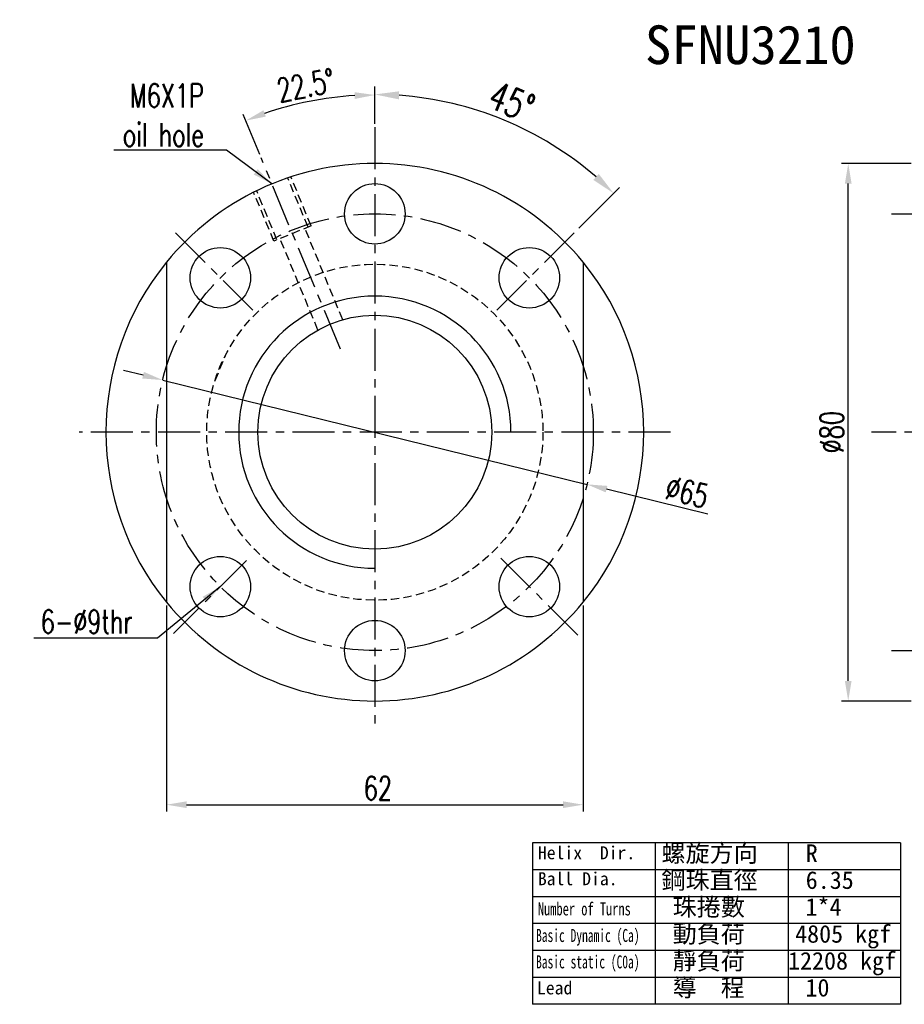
# Model space of a CAD drawing. Extents: x 670 to 902, y -15 to 132.
# Tile 1 of 50: x 670 to 802, y -15 to 132. Entities that reach past the tile are written whole.
import ezdxf
from ezdxf.enums import TextEntityAlignment as Align

# ---------------------------------------------------------------- set-up
doc = ezdxf.new("R2010")
doc.units = 0
doc.header["$MEASUREMENT"] = 0
doc.linetypes.add('CENTER', pattern=[2, 1.25, -0.25, 0.25, -0.25])
doc.linetypes.add('HIDDEN', pattern=[0.375, 0.25, -0.125])
for name, color, linetype in [('CHA', 2, 'CONTINUOUS'), ('CL', 1, 'CENTER'), ('DIM', 4, 'CONTINUOUS'), ('HID', 2, 'HIDDEN'), ('OUT', 3, 'CONTINUOUS')]:
    doc.layers.add(name, color=color, linetype=linetype)
doc.styles.add('CHN', font='SIMPLEX.shx', dxfattribs={"width": 0.7, "bigfont": 'CHINESET.shx'})
doc.styles.add('DIM-7', font='SIMPLEX.shx', dxfattribs={"width": 0.7, "bigfont": 'chineset.shx'})
doc.styles.add('T', font='kaiu.ttf')
doc.dimstyles.get("Standard").update_dxf_attribs({"dimscale": 0, "dimtxt": 4, "dimasz": 3, "dimexe": 1, "dimexo": 0.5, "dimgap": 1, "dimtad": 1, "dimdsep": 46, "dimtxsty": 'CHN', "dimcen": 0.09, "dimclrd": 256, "dimclre": 256, "dimclrt": 256, "dimadec": 0, "dimazin": 0, "dimtp": 1, "dimtm": 1, "dimtfac": 0.6, "dimtix": 1, "dimtmove": 2, "dimatfit": 3, "dimfxl": 1, "dimtvp": 0.85, "dimtolj": 1, "dimarcsym": 0})

# ---------------------------------------------------------------- blocks, each defined once
blk = doc.blocks.new('*D12')
at = {"layer": 'DIM', "color": 0, "lineweight": -2, "transparency": 16777216}
for p, q in [((688.53, 78.82), (685.61, 79.54)), ((691.44, 78.1), (754.56, 62.58)), ((772.54, 58.15), (757.47, 61.86))]:
    blk.add_line(p, q, dxfattribs=at)
at = {"layer": 'DIM', "color": 0, "transparency": 16777216}
for points in [[(688.65, 79.31), (688.41, 78.33), (691.44, 78.1)], [(757.59, 62.35), (757.35, 61.38), (754.56, 62.58)]]:
    blk.add_solid(points, dxfattribs=at)
at = {"layer": 'DIM', "color": 0, "transparency": 16777216, "insert": (769.45, 61.44), "char_height": 3.5, "attachment_point": 5, "rotation": 346.182, "style": 'CHN'}
blk.add_mtext('\\A1;∅65', dxfattribs=at)
blk = doc.blocks.new('*D13')
at = {"layer": 'DIM', "color": 0, "lineweight": -2, "transparency": 16777216}
for p, q in [((723, 116.34), (723, 121.8)), ((753.36, 100.71), (759.38, 106.73))]:
    blk.add_line(p, q, dxfattribs=at)
blk.add_arc((723, 70.34), 50.26, 49.1052, 85.8948, dxfattribs=at)
at = {"layer": 'DIM', "color": 0, "transparency": 16777216}
for points in [[(726.57, 119.87), (726.62, 121.07), (723, 120.6)], [(756.31, 108.77), (755.49, 107.89), (758.53, 105.88)]]:
    blk.add_solid(points, dxfattribs=at)
at = {"layer": 'DIM', "color": 0, "transparency": 16777216, "insert": (743.36, 119.49), "char_height": 4.2, "attachment_point": 5, "rotation": 337.5, "style": 'CHN'}
blk.add_mtext('\\A1;45°', dxfattribs=at)
blk = doc.blocks.new('*D16')
at = {"layer": 'DIM', "color": 0, "lineweight": -2, "transparency": 16777216}
for p, q in [((802.8, 110.34), (792.42, 110.34)), ((793.42, 33.34), (793.42, 107.34)), ((802.8, 30.34), (792.42, 30.34))]:
    blk.add_line(p, q, dxfattribs=at)
at = {"layer": 'DIM', "color": 0, "transparency": 16777216}
for points in [[(792.92, 107.34), (793.92, 107.34), (793.42, 110.34)], [(792.92, 33.34), (793.92, 33.34), (793.42, 30.34)]]:
    blk.add_solid(points, dxfattribs=at)
at = {"layer": 'DIM', "color": 0, "transparency": 16777216, "insert": (790.97, 70.34), "char_height": 3.5, "attachment_point": 5, "rotation": 90, "style": 'CHN'}
blk.add_mtext('\\A1;%%c80', dxfattribs=at)
blk = doc.blocks.new('*D17')
at = {"layer": 'DIM', "color": 0, "lineweight": -2, "transparency": 16777216}
for p, q in [((692, 44.56), (692, 13.91)), ((754, 44.56), (754, 13.91)), ((695, 14.91), (751, 14.91))]:
    blk.add_line(p, q, dxfattribs=at)
at = {"layer": 'DIM', "color": 0, "transparency": 16777216}
for points in [[(695, 15.41), (695, 14.41), (692, 14.91)], [(751, 15.41), (751, 14.41), (754, 14.91)]]:
    blk.add_solid(points, dxfattribs=at)
at = {"layer": 'DIM', "color": 0, "transparency": 16777216, "insert": (723.45, 17.36), "char_height": 3.5, "attachment_point": 5, "style": 'CHN'}
blk.add_mtext('\\A1;62', dxfattribs=at)
blk = doc.blocks.new('*D18')
at = {"layer": 'DIM', "color": 0, "lineweight": -2, "transparency": 16777216}
for p, q in [((723, 116.24), (723, 121.52)), ((705.89, 111.65), (703.41, 117.63))]:
    blk.add_line(p, q, dxfattribs=at)
blk.add_arc((723, 70.34), 50.18, 93.4257, 109.0743, dxfattribs=at)
at = {"layer": 'DIM', "color": 0, "transparency": 16777216}
for points in [[(719.98, 120.93), (720.01, 119.93), (723, 120.52)], [(706.78, 117.3), (706.42, 118.24), (703.79, 116.7)]]:
    blk.add_solid(points, dxfattribs=at)
at = {"layer": 'DIM', "color": 0, "transparency": 16777216, "insert": (712.73, 121.96), "char_height": 3.5, "attachment_point": 5, "rotation": 11.25, "style": 'CHN'}
blk.add_mtext('\\A1;22.5°', dxfattribs=at)

msp = doc.modelspace()

# ---------------------------------------------------------------- linework, layer by layer
at = {"layer": 'CL', "color": 7, "ltscale": 5}
for p, q in [((722.9984, 115.74474), (722.9984, 26.26934)), ((717.88166, 82.69395), (706.07917, 111.18767)), ((799.87448, 102.84105), (816.30434, 102.84105)), ((704.83797, 88.50148), (693.0567, 100.28275)), ((741.15882, 88.50148), (752.94009, 100.28275)), ((766.9984, 70.34105), (678.9984, 70.34105)), ((890.55659, 70.34105), (796.87594, 70.34105)), ((741.7192, 51.62024), (753.5322, 39.80725)), ((703.92563, 51.26829), (693.04912, 40.39177)), ((799.87448, 37.84105), (816.30434, 37.84105))]:
    msp.add_line(p, q, dxfattribs=at)
msp.add_circle((722.9984, 70.34105), 32.5, dxfattribs=at)
at = {"layer": 'DIM', "color": 7}
for p, q in [((801.21331, 9.22722), (746.45771, 9.22722)), ((746.45771, 9.22722), (746.45771, -14.79193)), ((764.70958, 9.22722), (764.70958, -14.79193)), ((784.46144, 9.22722), (784.46144, -14.79193)), ((801.21331, 9.22722), (801.21331, -14.79193)), ((801.21331, 5.22403), (746.45771, 5.22403)), ((801.21331, 1.22084), (746.45771, 1.22084)), ((801.21331, -2.78236), (746.45771, -2.78236)), ((801.21331, -6.78556), (746.45771, -6.78556)), ((801.21331, -10.78875), (746.45771, -10.78875)), ((801.21331, -14.79193), (746.45771, -14.79193))]:
    msp.add_line(p, q, dxfattribs=at)
for start, end in [(140.8050326, 219.1949674), (320.8050326, 39.1949674)]:
    msp.add_arc((722.9984, 70.34105), 40, start, end, dxfattribs=at)
at = {"layer": 'DIM', "color": 7, "ltscale": 5}
msp.add_arc((722.9984, 70.34105), 20.25, 0, 270, dxfattribs=at)
at = {"layer": 'HID', "color": 7, "ltscale": 5}
for p, q in [((713.06223, 100.8619), (710.04387, 108.14886)), ((713.52417, 101.05325), (710.50581, 108.3402)), ((707.98089, 98.75715), (704.96253, 106.0441)), ((708.44283, 98.94849), (705.42447, 106.23544)), ((713.52417, 101.05325), (707.98089, 98.75715)), ((718.2316, 87.07537), (712.60029, 100.67056)), ((714.53608, 85.54464), (708.90477, 99.13983)), ((699.24012, 78.01726), (700.77086, 81.71278))]:
    msp.add_line(p, q, dxfattribs=at)
msp.add_circle((722.9984, 70.34105), 25, dxfattribs=at)
at = {"layer": 'OUT', "color": 7, "ltscale": 10}
for p, q in [((691.9984, 95.6195), (691.9984, 45.0626)), ((753.9984, 95.6195), (753.9984, 45.0626))]:
    msp.add_line(p, q, dxfattribs=at)
at = {"layer": 'OUT', "color": 7}
for centre in [(722.9984, 102.84105), (700.01743, 93.32202), (745.97937, 93.32202), (700.01743, 47.36008), (745.97937, 47.36008), (722.9984, 37.84105)]:
    msp.add_circle(centre, 4.5, dxfattribs=at)
at = {"layer": 'OUT', "color": 7, "ltscale": 5}
msp.add_circle((722.9984, 70.34105), 17.4, dxfattribs=at)
at = {"layer": 'OUT', "color": 7}
for start, end in [(39.1949674, 140.8050326), (219.1949674, 320.8050326)]:
    msp.add_arc((722.9984, 70.34105), 40, start, end, dxfattribs=at)

# ---------------------------------------------------------------- texts
at = {"layer": 'CHA', "color": 0, "style": 'T'}
msp.add_text('SFNU3210', height=5.76, dxfattribs=at).set_placement((778.85912, 127.99523), align=Align.MIDDLE)
at = {"layer": 'DIM', "color": 7, "style": 'T'}
for s, height, p in [('Helix  Dir.', 1.93536, (747.25265, 6.7915)), ('螺旋方向', 2.625, (765.637, 6.38555)), ('R', 2.625, (787.09555, 6.38555)), ('Ball Dia.', 1.93536, (747.25265, 2.92651)), ('鋼珠直徑', 2.625, (765.637, 2.38236)), ('6.35', 2.625, (787.09555, 2.38236)), ('珠捲數', 2.625, (767.30374, -1.62083)), ('1*4', 2.625, (787.05561, -1.62083)), ('動負荷', 2.625, (767.30374, -5.62403)), ('4805 kgf', 2.625, (785.51711, -5.62403)), ('靜負荷', 2.625, (767.30374, -9.62722)), ('12208 kgf', 2.625, (784.46144, -9.62722)), ('Lead', 1.93536, (747.11444, -13.31438)), ('導  程', 2.625, (767.30374, -13.63041)), ('10', 2.625, (787.05561, -13.63041))]:
    msp.add_text(s, height=height, dxfattribs=at).set_placement(p)
for s, width, p in [('Number of Turns', 0.7, (747.25265, -1.56143)), ('Basic Dynamic (Ca)', 0.65, (746.97623, -5.51639)), ('Basic static (C0a)', 0.65, (746.97623, -9.44656))]:
    msp.add_text(s, height=1.93536, dxfattribs=dict(at, width=width)).set_placement(p)
at = {"layer": 'DIM', "color": 7, "char_height": 3.5}
for s, insert, attachment_point, style in [('\\A1;M6X1P\\Poil hole', (697.57891, 112.84253), 9, 'CHN'), ('6-%%c9thr', (686.95294, 42.14372), 6, 'DIM-7')]:
    msp.add_mtext(s, dxfattribs=dict(at, insert=insert, attachment_point=attachment_point, style=style))

# ---------------------------------------------------------------- dimensions: what is measured, and where the dimension line sits
at = {"layer": 'DIM', "color": 7}
for base, line1, line2, override, picture, middle in [((716.44817, 120.09496), ((722.9984, 115.74474), (722.9984, 26.26934)), ((717.88166, 82.69395), (706.07917, 111.18767)), {"dimscale": 1, "dimtxt": 3.5, "dimgap": 0.7, "dimdec": 4, "dimclrd": 0, "dimclre": 0, "dimclrt": 0, "dimadec": 4, "dimazin": 2, "dimtdec": 4, "dimtmove": 0}, '*D18', (712.73016, 121.96295)), ((748.12598, 113.86331), ((741.15882, 88.50148), (752.94009, 100.28275)), ((722.9984, 115.74474), (722.9984, 26.26934)), {"dimscale": 1.2, "dimtxt": 3.5, "dimgap": 0.7, "dimdec": 4, "dimlfac": 0.833333, "dimclrd": 0, "dimclre": 0, "dimclrt": 0, "dimtdec": 4, "dimtmove": 0}, '*D13', (743.35531, 119.48698))]:
    dim = msp.add_angular_dim_2l(base=base, line1=line1, line2=line2, dimstyle='STANDARD', override=override, dxfattribs=at)
    dim.commit()
    dim.dimension.update_dxf_attribs({"geometry": picture, "text_midpoint": middle})
dim = msp.add_linear_dim(base=(793.41517, 110.34105), p1=(803.30434, 30.34105), p2=(803.30434, 110.34105), angle=90, text='%%c<>', dimstyle='STANDARD', override={"dimscale": 1, "dimtxt": 3.5, "dimgap": 0.7, "dimclrd": 0, "dimclre": 0, "dimclrt": 0, "dimtmove": 0}, dxfattribs=at)
dim.commit()
dim.dimension.update_dxf_attribs({"geometry": '*D16', "text_midpoint": (793.41517, 70.34105), "dimtype": 160})
dim = msp.add_diameter_dim_2p(p1=(691.43897, 78.10329), p2=(754.55783, 62.57881), dimstyle='STANDARD', override={"dimscale": 1, "dimtxt": 3.5, "dimgap": 0.7, "dimclrd": 0, "dimclrt": 0, "dimtmove": 0}, dxfattribs=at)
dim.commit()
dim.dimension.update_dxf_attribs({"geometry": '*D12', "text_midpoint": (768.86287, 59.06039), "dimtype": 163})
dim = msp.add_linear_dim(base=(753.9984, 14.91357), p1=(691.9984, 45.0626), p2=(753.9984, 45.0626), dimstyle='STANDARD', override={"dimscale": 1, "dimtxt": 3.5, "dimgap": 0.7, "dimclrd": 0, "dimclre": 0, "dimclrt": 0, "dimtmove": 0}, dxfattribs=at)
dim.commit()
dim.dimension.update_dxf_attribs({"geometry": '*D17', "text_midpoint": (723.45136, 14.91357), "dimtype": 160})

# ---------------------------------------------------------------- leaders
at = {"layer": 'DIM', "color": 7, "annotation_type": 0, "has_hookline": 1, "hookline_direction": 1}
for points, override, text_width in [([(707.69106, 107.29623), (700.91879, 112.29682), (697.91879, 112.29682)], {"dimscale": 1, "dimtxt": 3.5, "dimgap": 0.7, "dimtad": 1, "dimdec": 4, "dimclrd": 0, "dimtdec": 4, "dimtmove": 0}, 13.06667), ([(700.01743, 47.36008), (690.65294, 39.69372), (687.65294, 39.69372)], {"dimscale": 1, "dimtxt": 3.5, "dimgap": 0.7, "dimclrd": 0}, 14.7)]:
    msp.add_leader(points, dimstyle='STANDARD', override=override, dxfattribs=dict(at, text_width=text_width))

doc.saveas('drawing.dxf')
